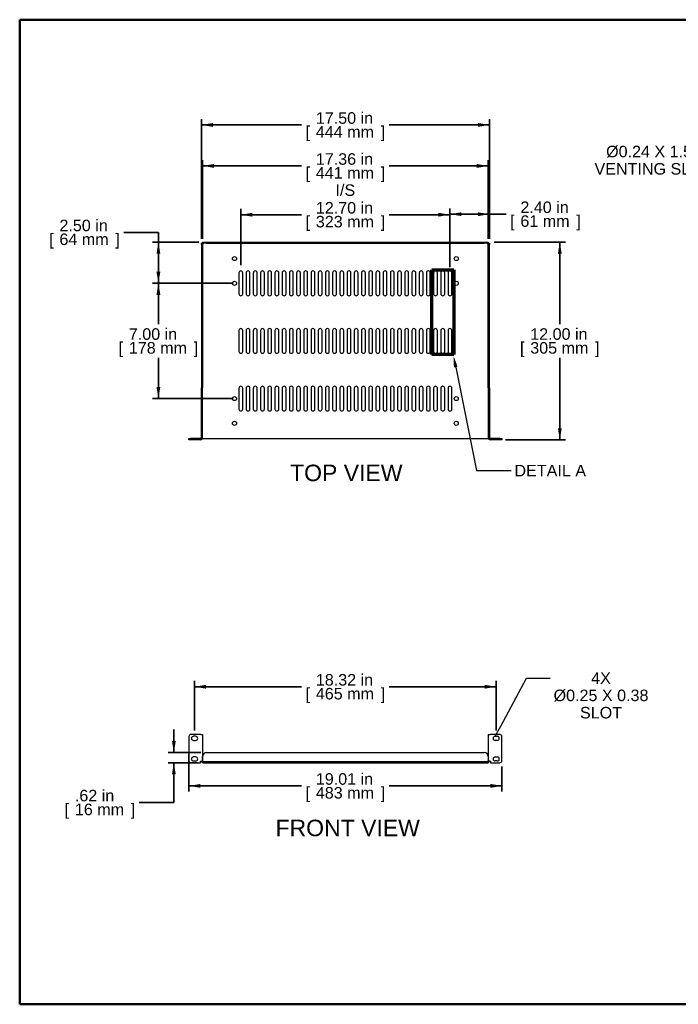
# Model space of a CAD drawing. Header units: inches. Extents: x 0 to 80, y 0 to 59.8.
# Tile 1 of 14: x 0 to 40, y 0 to 59.8. Entities that reach past the tile are written whole.
import ezdxf
from ezdxf import colors
from ezdxf.entities.mleader import LeaderData, LeaderLine
from ezdxf.enums import TextEntityAlignment as Align
from ezdxf.lldxf.tags import DXFTag
from ezdxf.math import Vec2, Vec3

# ---------------------------------------------------------------- set-up
doc = ezdxf.new("R2010")
doc.units = ezdxf.units.IN
doc.header["$MEASUREMENT"] = 0
doc.layers.add('COM56026-4', color=7, linetype='Continuous')
doc.layers.add('Default', color=7, linetype='Continuous')
doc.styles.add('SEACAD_Arial', font='arial.ttf')
tags = doc.linetypes.add('CENTER2', pattern=[1.125, 0.75, -0.125, 0.125, -0.125]).pattern_tags.tags
tags[10:11] = [DXFTag(74, 4), DXFTag(75, 0), DXFTag(340, '0'), DXFTag(46, 0.0), DXFTag(50, 0.0), DXFTag(44, 0.0), DXFTag(45, 0.0)]
tags[8:9] = [DXFTag(74, 4), DXFTag(75, 0), DXFTag(340, '0'), DXFTag(46, 0.0), DXFTag(50, 0.0), DXFTag(44, 0.0), DXFTag(45, 0.0)]
tags[6:7] = [DXFTag(74, 4), DXFTag(75, 0), DXFTag(340, '0'), DXFTag(46, 0.0), DXFTag(50, 0.0), DXFTag(44, 0.0), DXFTag(45, 0.0)]
tags[4:5] = [DXFTag(74, 4), DXFTag(75, 0), DXFTag(340, '0'), DXFTag(46, 0.0), DXFTag(50, 0.0), DXFTag(44, 0.0), DXFTag(45, 0.0)]
doc.dimstyles.new('WEB', dxfattribs={"dimtxt": 0.7, "dimasz": 0.7, "dimexe": 0.35, "dimexo": 0.35, "dimgap": 0.175, "dimtad": 0, "dimtih": 1, "dimtoh": 1, "dimzin": 4, "dimdsep": 46, "dimtxsty": 'SEACAD_Arial', "dimblk1": '_SE_FILLED', "dimblk2": '_SE_FILLED', "dimsah": 1, "dimcen": 0.35, "dimadec": 0, "dimazin": 0, "dimtfac": 0.8, "dimtdec": 0, "dimtofl": 0, "dimtmove": 0, "dimatfit": 3, "dimfxl": 1, "dimtolj": 1, "dimtzin": 4, "dimarcsym": 0})

# ---------------------------------------------------------------- blocks, each defined once
blk = doc.blocks.new('_SE_FILLED')
at = {"color": 0}
blk.add_line((0, 0), (-1, 0), dxfattribs=at)
blk.add_solid([(0, 0), (-1, -0.1665), (-1, 0.1665), (0, 0)], dxfattribs=at)
blk = doc.blocks.new('SE2')
at = {"layer": 'COM56026-4', "color": 7, "linetype": 'Continuous', "lineweight": 25}
for p, q in [((10.28, 16.257), (10.28, 14.789)), ((10.997, 16.382), (10.405, 16.382)), ((10.685, 16.273), (10.56, 16.273)), ((10.997, 16.382), (11.105, 16.382)), ((11.105, 16.382), (11.105, 14.772)), ((28.461, 16.382), (28.569, 16.382)), ((28.461, 16.382), (28.461, 14.772)), ((29.161, 16.382), (28.569, 16.382)), ((28.88, 16.273), (29.005, 16.273)), ((29.286, 14.789), (29.286, 16.257)), ((10.56, 16.023), (10.685, 16.023)), ((29.005, 16.023), (28.88, 16.023)), ((10.685, 15.023), (10.56, 15.023)), ((11.105, 14.781), (11.105, 15.039)), ((11.355, 15.289), (28.211, 15.289)), ((28.461, 15.039), (28.461, 14.781)), ((28.88, 15.023), (29.005, 15.023)), ((10.405, 14.664), (10.98, 14.664)), ((10.56, 14.773), (10.685, 14.773)), ((10.98, 14.664), (10.98, 14.772)), ((10.98, 14.772), (10.997, 14.772)), ((10.997, 14.772), (11.105, 14.772)), ((11.033, 14.772), (11.105, 14.772)), ((11.033, 14.772), (11.033, 14.772)), ((11.105, 14.772), (11.105, 14.772)), ((11.141, 14.736), (28.425, 14.736)), ((11.141, 14.664), (28.425, 14.664)), ((28.533, 14.772), (28.461, 14.772)), ((28.569, 14.772), (28.461, 14.772)), ((28.461, 14.772), (28.461, 14.772)), ((28.533, 14.772), (28.533, 14.772)), ((28.569, 14.772), (28.603, 14.772)), ((28.603, 14.772), (28.603, 14.664)), ((28.603, 14.664), (29.161, 14.664)), ((29.005, 14.773), (28.88, 14.773))]:
    blk.add_line(p, q, dxfattribs=at)
for centre, radius, start, end in [((10.405, 16.257), 0.125, 90, 180), ((10.56, 16.148), 0.125, 90, 270), ((10.685, 16.148), 0.125, 270, 90), ((28.88, 16.148), 0.125, 90, 270), ((29.005, 16.148), 0.125, 270, 90), ((29.161, 16.257), 0.125, 0, 90), ((10.56, 14.898), 0.125, 90, 270), ((10.685, 14.898), 0.125, 270, 90), ((11.355, 15.039), 0.25, 90, 180), ((28.211, 15.039), 0.25, 0, 90), ((28.88, 14.898), 0.125, 90, 270), ((29.005, 14.898), 0.125, 270, 90), ((10.405, 14.789), 0.125, 180, 270), ((11.141, 14.772), 0.108, 180, 270), ((11.095, 14.727), 0.055, 55.83882, 79.95932), ((11.141, 14.772), 0.036, 180, 270), ((11.141, 14.772), 0.0358, 261.84519, 270), ((28.425, 14.772), 0.036, 270, 0), ((28.425, 14.772), 0.108, 270, 0), ((28.425, 14.772), 0.0358, 270, 278.15481), ((28.47, 14.727), 0.055, 100.04068, 124.16118), ((29.161, 14.789), 0.125, 270, 0)]:
    blk.add_arc(centre, radius, start, end, dxfattribs=at)
for points, knots in [([(11.126, 14.772), (11.132, 14.77), (11.136, 14.767), (11.145, 14.76), (11.148, 14.755), (11.151, 14.746), (11.15, 14.742), (11.145, 14.738), (11.141, 14.737), (11.136, 14.736)], [0, 0, 0, 0, 0.25, 0.25, 0.5, 0.5, 0.75, 0.75, 1, 1, 1, 1]), ([(28.43, 14.736), (28.425, 14.737), (28.421, 14.738), (28.417, 14.741), (28.416, 14.743), (28.415, 14.746), (28.415, 14.748), (28.417, 14.753), (28.418, 14.755), (28.421, 14.759), (28.423, 14.761), (28.429, 14.767), (28.434, 14.77), (28.44, 14.772)], [0, 0, 0, 0, 0.25, 0.25, 0.375, 0.375, 0.5, 0.5, 0.625, 0.625, 0.75, 0.75, 1, 1, 1, 1])]:
    blk.add_open_spline(points, degree=3, knots=knots, dxfattribs=at)
for points in [[(11.126, 14.772), (11.134, 14.762), (11.14, 14.75), (11.143, 14.738)], [(28.422, 14.738), (28.426, 14.75), (28.431, 14.762), (28.44, 14.772)]]:
    blk.add_open_spline(points, degree=3, dxfattribs=at)
blk = doc.blocks.new('SE3')
at = {"layer": 'COM56026-4', "color": 7, "linetype": 'Continuous', "lineweight": 25}
for p, q in [((11.033, 46.205), (11.105, 46.205)), ((11.033, 46.134), (11.033, 46.205)), ((11.105, 46.134), (11.033, 46.134)), ((11.033, 46.134), (11.033, 37.424)), ((11.105, 46.277), (11.355, 46.277)), ((11.105, 46.205), (11.105, 46.277)), ((11.105, 46.205), (11.105, 46.134)), ((11.355, 46.205), (11.105, 46.205)), ((11.105, 46.134), (11.105, 37.424)), ((11.136, 46.174), (11.141, 46.169)), ((11.136, 46.174), (11.141, 46.169)), ((11.355, 46.277), (28.211, 46.277)), ((11.355, 46.205), (28.211, 46.205)), ((28.211, 46.277), (28.461, 46.277)), ((28.461, 46.205), (28.211, 46.205)), ((28.43, 46.174), (28.425, 46.169)), ((28.43, 46.174), (28.425, 46.169)), ((28.461, 46.277), (28.461, 46.205)), ((28.461, 46.205), (28.533, 46.205)), ((28.461, 46.134), (28.461, 46.205)), ((28.533, 46.134), (28.461, 46.134)), ((28.461, 37.424), (28.461, 46.134)), ((28.533, 46.205), (28.533, 46.134)), ((28.533, 37.424), (28.533, 46.134)), ((13.314, 44.409), (13.314, 43.144)), ((13.549, 43.144), (13.549, 44.409)), ((13.752, 44.409), (13.752, 43.144)), ((13.987, 43.144), (13.987, 44.409)), ((14.19, 44.409), (14.19, 43.144)), ((14.425, 43.144), (14.425, 44.409)), ((14.628, 44.409), (14.628, 43.144)), ((14.863, 43.144), (14.863, 44.409)), ((15.066, 44.409), (15.066, 43.144)), ((15.301, 43.144), (15.301, 44.409)), ((15.504, 44.409), (15.504, 43.144)), ((15.739, 43.144), (15.739, 44.409)), ((15.942, 44.409), (15.942, 43.144)), ((16.177, 43.144), (16.177, 44.409)), ((16.38, 44.409), (16.38, 43.144)), ((16.615, 43.144), (16.615, 44.409)), ((16.818, 44.409), (16.818, 43.144)), ((17.053, 43.144), (17.053, 44.409)), ((17.256, 44.409), (17.256, 43.144)), ((17.491, 43.144), (17.491, 44.409)), ((17.694, 44.409), (17.694, 43.144)), ((17.929, 43.144), (17.929, 44.409)), ((18.132, 44.409), (18.132, 43.144)), ((18.367, 43.144), (18.367, 44.409)), ((18.57, 44.409), (18.57, 43.144)), ((18.805, 43.144), (18.805, 44.409)), ((19.008, 44.409), (19.008, 43.144)), ((19.243, 43.144), (19.243, 44.409)), ((19.446, 44.409), (19.446, 43.144)), ((19.681, 43.144), (19.681, 44.409)), ((19.884, 44.409), (19.884, 43.144)), ((20.119, 43.144), (20.119, 44.409)), ((20.322, 44.409), (20.322, 43.144)), ((20.557, 43.144), (20.557, 44.409)), ((20.76, 44.409), (20.76, 43.144)), ((20.995, 43.144), (20.995, 44.409)), ((21.198, 44.409), (21.198, 43.144)), ((21.433, 43.144), (21.433, 44.409)), ((21.636, 44.409), (21.636, 43.144)), ((21.871, 43.144), (21.871, 44.409)), ((22.074, 44.409), (22.074, 43.144)), ((22.309, 43.144), (22.309, 44.409)), ((22.512, 44.409), (22.512, 43.144)), ((22.747, 43.144), (22.747, 44.409)), ((22.95, 44.409), (22.95, 43.144)), ((23.185, 43.144), (23.185, 44.409)), ((23.388, 44.409), (23.388, 43.144)), ((23.623, 43.144), (23.623, 44.409)), ((23.826, 44.409), (23.826, 43.144)), ((24.061, 43.144), (24.061, 44.409)), ((24.264, 44.409), (24.264, 43.144)), ((24.499, 43.144), (24.499, 44.409)), ((24.702, 44.409), (24.702, 43.144)), ((24.937, 43.144), (24.937, 44.409)), ((25.14, 44.409), (25.14, 43.144)), ((25.375, 43.144), (25.375, 44.409)), ((25.578, 44.409), (25.578, 43.144)), ((25.813, 43.144), (25.813, 44.409)), ((26.016, 44.409), (26.016, 43.144)), ((26.251, 43.144), (26.251, 44.409)), ((13.314, 40.909), (13.314, 39.644)), ((13.549, 39.644), (13.549, 40.909)), ((13.752, 40.909), (13.752, 39.644)), ((13.987, 39.644), (13.987, 40.909)), ((14.19, 40.909), (14.19, 39.644)), ((14.425, 39.644), (14.425, 40.909)), ((14.628, 40.909), (14.628, 39.644)), ((14.863, 39.644), (14.863, 40.909)), ((15.066, 40.909), (15.066, 39.644)), ((15.301, 39.644), (15.301, 40.909)), ((15.504, 40.909), (15.504, 39.644)), ((15.739, 39.644), (15.739, 40.909)), ((15.942, 40.909), (15.942, 39.644)), ((16.177, 39.644), (16.177, 40.909)), ((16.38, 40.909), (16.38, 39.644)), ((16.615, 39.644), (16.615, 40.909)), ((16.818, 40.909), (16.818, 39.644)), ((17.053, 39.644), (17.053, 40.909)), ((17.256, 40.909), (17.256, 39.644)), ((17.491, 39.644), (17.491, 40.909)), ((17.694, 40.909), (17.694, 39.644)), ((17.929, 39.644), (17.929, 40.909)), ((18.132, 40.909), (18.132, 39.644)), ((18.367, 39.644), (18.367, 40.909)), ((18.57, 40.909), (18.57, 39.644)), ((18.805, 39.644), (18.805, 40.909)), ((19.008, 40.909), (19.008, 39.644)), ((19.243, 39.644), (19.243, 40.909)), ((19.446, 40.909), (19.446, 39.644)), ((19.681, 39.644), (19.681, 40.909)), ((19.884, 40.909), (19.884, 39.644)), ((20.119, 39.644), (20.119, 40.909)), ((20.322, 40.909), (20.322, 39.644)), ((20.557, 39.644), (20.557, 40.909)), ((20.76, 40.909), (20.76, 39.644)), ((20.995, 39.644), (20.995, 40.909)), ((21.198, 40.909), (21.198, 39.644)), ((21.433, 39.644), (21.433, 40.909)), ((21.636, 40.909), (21.636, 39.644)), ((21.871, 39.644), (21.871, 40.909)), ((22.074, 40.909), (22.074, 39.644)), ((22.309, 39.644), (22.309, 40.909)), ((22.512, 40.909), (22.512, 39.644)), ((22.747, 39.644), (22.747, 40.909)), ((22.95, 40.909), (22.95, 39.644)), ((23.185, 39.644), (23.185, 40.909)), ((23.388, 40.909), (23.388, 39.644)), ((23.623, 39.644), (23.623, 40.909)), ((23.826, 40.909), (23.826, 39.644)), ((24.061, 39.644), (24.061, 40.909)), ((24.264, 40.909), (24.264, 39.644)), ((24.499, 39.644), (24.499, 40.909)), ((24.702, 40.909), (24.702, 39.644)), ((24.937, 39.644), (24.937, 40.909)), ((25.14, 40.909), (25.14, 39.644)), ((25.375, 39.644), (25.375, 40.909)), ((25.578, 40.909), (25.578, 39.644)), ((25.813, 39.644), (25.813, 40.909)), ((26.016, 40.909), (26.016, 39.644)), ((26.251, 39.644), (26.251, 40.909)), ((11.105, 37.424), (11.033, 37.424)), ((11.033, 34.385), (11.033, 37.424)), ((11.105, 34.385), (11.105, 37.424)), ((13.314, 37.409), (13.314, 36.144)), ((13.549, 36.144), (13.549, 37.409)), ((13.752, 37.409), (13.752, 36.144)), ((13.987, 36.144), (13.987, 37.409)), ((14.19, 37.409), (14.19, 36.144)), ((14.425, 36.144), (14.425, 37.409)), ((14.628, 37.409), (14.628, 36.144)), ((14.863, 36.144), (14.863, 37.409)), ((15.066, 37.409), (15.066, 36.144)), ((15.301, 36.144), (15.301, 37.409)), ((15.504, 37.409), (15.504, 36.144)), ((15.739, 36.144), (15.739, 37.409)), ((15.942, 37.409), (15.942, 36.144)), ((16.177, 36.144), (16.177, 37.409)), ((16.38, 37.409), (16.38, 36.144)), ((16.615, 36.144), (16.615, 37.409)), ((16.818, 37.409), (16.818, 36.144)), ((17.053, 36.144), (17.053, 37.409)), ((17.256, 37.409), (17.256, 36.144)), ((17.491, 36.144), (17.491, 37.409)), ((17.694, 37.409), (17.694, 36.144)), ((17.929, 36.144), (17.929, 37.409)), ((18.132, 37.409), (18.132, 36.144)), ((18.367, 36.144), (18.367, 37.409)), ((18.57, 37.409), (18.57, 36.144)), ((18.805, 36.144), (18.805, 37.409)), ((19.008, 37.409), (19.008, 36.144)), ((19.243, 36.144), (19.243, 37.409)), ((19.446, 37.409), (19.446, 36.144)), ((19.681, 36.144), (19.681, 37.409)), ((19.884, 37.409), (19.884, 36.144)), ((20.119, 36.144), (20.119, 37.409)), ((20.322, 37.409), (20.322, 36.144)), ((20.557, 36.144), (20.557, 37.409)), ((20.76, 37.409), (20.76, 36.144)), ((20.995, 36.144), (20.995, 37.409)), ((21.198, 37.409), (21.198, 36.144)), ((21.433, 36.144), (21.433, 37.409)), ((21.636, 37.409), (21.636, 36.144)), ((21.871, 36.144), (21.871, 37.409)), ((22.074, 37.409), (22.074, 36.144)), ((22.309, 36.144), (22.309, 37.409)), ((22.512, 37.409), (22.512, 36.144)), ((22.747, 36.144), (22.747, 37.409)), ((22.95, 37.409), (22.95, 36.144)), ((23.185, 36.144), (23.185, 37.409)), ((23.388, 37.409), (23.388, 36.144)), ((23.623, 36.144), (23.623, 37.409)), ((23.826, 37.409), (23.826, 36.144)), ((24.061, 36.144), (24.061, 37.409)), ((24.264, 37.409), (24.264, 36.144)), ((24.499, 36.144), (24.499, 37.409)), ((24.702, 37.409), (24.702, 36.144)), ((24.937, 36.144), (24.937, 37.409)), ((25.14, 37.409), (25.14, 36.144)), ((25.375, 36.144), (25.375, 37.409)), ((25.578, 37.409), (25.578, 36.144)), ((25.813, 36.144), (25.813, 37.409)), ((26.016, 37.409), (26.016, 36.144)), ((26.251, 36.144), (26.251, 37.409)), ((28.461, 37.424), (28.461, 34.385)), ((28.461, 37.424), (28.533, 37.424)), ((28.533, 37.424), (28.533, 34.385)), ((10.28, 34.277), (10.28, 34.349)), ((10.28, 34.349), (10.405, 34.349)), ((10.405, 34.277), (10.28, 34.277)), ((10.997, 34.349), (10.405, 34.349)), ((10.997, 34.277), (10.405, 34.277)), ((11.099, 34.349), (11.105, 34.349)), ((11.105, 34.349), (11.141, 34.349)), ((11.141, 34.349), (28.425, 34.349)), ((28.425, 34.349), (28.461, 34.349)), ((28.467, 34.349), (28.461, 34.349)), ((29.161, 34.349), (28.569, 34.349)), ((29.161, 34.277), (28.569, 34.277)), ((29.161, 34.349), (29.286, 34.349)), ((29.286, 34.277), (29.161, 34.277)), ((29.286, 34.349), (29.286, 34.277))]:
    blk.add_line(p, q, dxfattribs=at)
for centre in [(13.049, 45.277), (26.517, 45.277), (13.049, 43.777), (26.517, 43.777), (13.049, 36.777), (26.517, 36.777), (13.049, 35.277), (26.517, 35.277)]:
    blk.add_circle(centre, 0.125, dxfattribs=at)
for centre, radius, start, end in [((13.432, 44.409), 0.117, 0, 180), ((13.87, 44.409), 0.117, 0, 180), ((14.308, 44.409), 0.117, 0, 180), ((14.746, 44.409), 0.117, 0, 180), ((15.184, 44.409), 0.117, 0, 180), ((15.622, 44.409), 0.117, 0, 180), ((16.06, 44.409), 0.117, 0, 180), ((16.498, 44.409), 0.117, 0, 180), ((16.936, 44.409), 0.117, 0, 180), ((17.374, 44.409), 0.117, 0, 180), ((17.812, 44.409), 0.117, 0, 180), ((18.25, 44.409), 0.117, 0, 180), ((18.688, 44.409), 0.117, 0, 180), ((19.126, 44.409), 0.117, 0, 180), ((19.564, 44.409), 0.117, 0, 180), ((20.002, 44.409), 0.117, 0, 180), ((20.44, 44.409), 0.117, 0, 180), ((20.878, 44.409), 0.117, 0, 180), ((21.316, 44.409), 0.117, 0, 180), ((21.754, 44.409), 0.117, 0, 180), ((22.192, 44.409), 0.117, 0, 180), ((22.63, 44.409), 0.117, 0, 180), ((23.068, 44.409), 0.117, 0, 180), ((23.506, 44.409), 0.117, 0, 180), ((23.944, 44.409), 0.117, 0, 180), ((24.382, 44.409), 0.117, 0, 180), ((24.82, 44.409), 0.117, 0, 180), ((25.258, 44.409), 0.117, 0, 180), ((25.696, 44.409), 0.117, 0, 180), ((26.134, 44.409), 0.117, 0, 180), ((13.432, 43.144), 0.118, 180, 0), ((13.87, 43.144), 0.118, 180, 0), ((14.308, 43.144), 0.118, 180, 0), ((14.746, 43.144), 0.118, 180, 0), ((15.184, 43.144), 0.118, 180, 0), ((15.622, 43.144), 0.118, 180, 0), ((16.06, 43.144), 0.118, 180, 0), ((16.498, 43.144), 0.118, 180, 0), ((16.936, 43.144), 0.118, 180, 0), ((17.374, 43.144), 0.118, 180, 0), ((17.812, 43.144), 0.118, 180, 0), ((18.25, 43.144), 0.118, 180, 0), ((18.688, 43.144), 0.118, 180, 0), ((19.126, 43.144), 0.118, 180, 0), ((19.564, 43.144), 0.118, 180, 0), ((20.002, 43.144), 0.118, 180, 0), ((20.44, 43.144), 0.118, 180, 0), ((20.878, 43.144), 0.118, 180, 0), ((21.316, 43.144), 0.118, 180, 0), ((21.754, 43.144), 0.118, 180, 0), ((22.192, 43.144), 0.118, 180, 0), ((22.63, 43.144), 0.118, 180, 0), ((23.068, 43.144), 0.118, 180, 0), ((23.506, 43.144), 0.118, 180, 0), ((23.944, 43.144), 0.118, 180, 0), ((24.382, 43.144), 0.118, 180, 0), ((24.82, 43.144), 0.118, 180, 0), ((25.258, 43.144), 0.118, 180, 0), ((25.696, 43.144), 0.118, 180, 0), ((26.134, 43.144), 0.118, 180, 0), ((13.432, 40.909), 0.117, 0, 180), ((13.87, 40.909), 0.117, 0, 180), ((14.308, 40.909), 0.117, 0, 180), ((14.746, 40.909), 0.117, 0, 180), ((15.184, 40.909), 0.117, 0, 180), ((15.622, 40.909), 0.117, 0, 180), ((16.06, 40.909), 0.117, 0, 180), ((16.498, 40.909), 0.117, 0, 180), ((16.936, 40.909), 0.117, 0, 180), ((17.374, 40.909), 0.117, 0, 180), ((17.812, 40.909), 0.117, 0, 180), ((18.25, 40.909), 0.117, 0, 180), ((18.688, 40.909), 0.117, 0, 180), ((19.126, 40.909), 0.117, 0, 180), ((19.564, 40.909), 0.117, 0, 180), ((20.002, 40.909), 0.117, 0, 180), ((20.44, 40.909), 0.117, 0, 180), ((20.878, 40.909), 0.117, 0, 180), ((21.316, 40.909), 0.117, 0, 180), ((21.754, 40.909), 0.117, 0, 180), ((22.192, 40.909), 0.117, 0, 180), ((22.63, 40.909), 0.117, 0, 180), ((23.068, 40.909), 0.117, 0, 180), ((23.506, 40.909), 0.117, 0, 180), ((23.944, 40.909), 0.117, 0, 180), ((24.382, 40.909), 0.117, 0, 180), ((24.82, 40.909), 0.117, 0, 180), ((25.258, 40.909), 0.117, 0, 180), ((25.696, 40.909), 0.117, 0, 180), ((26.134, 40.909), 0.117, 0, 180), ((13.432, 39.644), 0.118, 180, 0), ((13.87, 39.644), 0.118, 180, 0), ((14.308, 39.644), 0.118, 180, 0), ((14.746, 39.644), 0.118, 180, 0), ((15.184, 39.644), 0.118, 180, 0), ((15.622, 39.644), 0.118, 180, 0), ((16.06, 39.644), 0.118, 180, 0), ((16.498, 39.644), 0.118, 180, 0), ((16.936, 39.644), 0.118, 180, 0), ((17.374, 39.644), 0.118, 180, 0), ((17.812, 39.644), 0.118, 180, 0), ((18.25, 39.644), 0.118, 180, 0), ((18.688, 39.644), 0.118, 180, 0), ((19.126, 39.644), 0.118, 180, 0), ((19.564, 39.644), 0.118, 180, 0), ((20.002, 39.644), 0.118, 180, 0), ((20.44, 39.644), 0.118, 180, 0), ((20.878, 39.644), 0.118, 180, 0), ((21.316, 39.644), 0.118, 180, 0), ((21.754, 39.644), 0.118, 180, 0), ((22.192, 39.644), 0.118, 180, 0), ((22.63, 39.644), 0.118, 180, 0), ((23.068, 39.644), 0.118, 180, 0), ((23.506, 39.644), 0.118, 180, 0), ((23.944, 39.644), 0.118, 180, 0), ((24.382, 39.644), 0.118, 180, 0), ((24.82, 39.644), 0.118, 180, 0), ((25.258, 39.644), 0.118, 180, 0), ((25.696, 39.644), 0.118, 180, 0), ((26.134, 39.644), 0.118, 180, 0), ((13.432, 37.409), 0.117, 0, 180), ((13.87, 37.409), 0.117, 0, 180), ((14.308, 37.409), 0.117, 0, 180), ((14.746, 37.409), 0.117, 0, 180), ((15.184, 37.409), 0.117, 0, 180), ((15.622, 37.409), 0.117, 0, 180), ((16.06, 37.409), 0.117, 0, 180), ((16.498, 37.409), 0.117, 0, 180), ((16.936, 37.409), 0.117, 0, 180), ((17.374, 37.409), 0.117, 0, 180), ((17.812, 37.409), 0.117, 0, 180), ((18.25, 37.409), 0.117, 0, 180), ((18.688, 37.409), 0.117, 0, 180), ((19.126, 37.409), 0.117, 0, 180), ((19.564, 37.409), 0.117, 0, 180), ((20.002, 37.409), 0.117, 0, 180), ((20.44, 37.409), 0.117, 0, 180), ((20.878, 37.409), 0.117, 0, 180), ((21.316, 37.409), 0.117, 0, 180), ((21.754, 37.409), 0.117, 0, 180), ((22.192, 37.409), 0.117, 0, 180), ((22.63, 37.409), 0.117, 0, 180), ((23.068, 37.409), 0.117, 0, 180), ((23.506, 37.409), 0.117, 0, 180), ((23.944, 37.409), 0.117, 0, 180), ((24.382, 37.409), 0.117, 0, 180), ((24.82, 37.409), 0.117, 0, 180), ((25.258, 37.409), 0.117, 0, 180), ((25.696, 37.409), 0.117, 0, 180), ((26.134, 37.409), 0.117, 0, 180), ((13.432, 36.144), 0.118, 180, 0), ((13.87, 36.144), 0.118, 180, 0), ((14.308, 36.144), 0.118, 180, 0), ((14.746, 36.144), 0.118, 180, 0), ((15.184, 36.144), 0.118, 180, 0), ((15.622, 36.144), 0.118, 180, 0), ((16.06, 36.144), 0.118, 180, 0), ((16.498, 36.144), 0.118, 180, 0), ((16.936, 36.144), 0.118, 180, 0), ((17.374, 36.144), 0.118, 180, 0), ((17.812, 36.144), 0.118, 180, 0), ((18.25, 36.144), 0.118, 180, 0), ((18.688, 36.144), 0.118, 180, 0), ((19.126, 36.144), 0.118, 180, 0), ((19.564, 36.144), 0.118, 180, 0), ((20.002, 36.144), 0.118, 180, 0), ((20.44, 36.144), 0.118, 180, 0), ((20.878, 36.144), 0.118, 180, 0), ((21.316, 36.144), 0.118, 180, 0), ((21.754, 36.144), 0.118, 180, 0), ((22.192, 36.144), 0.118, 180, 0), ((22.63, 36.144), 0.118, 180, 0), ((23.068, 36.144), 0.118, 180, 0), ((23.506, 36.144), 0.118, 180, 0), ((23.944, 36.144), 0.118, 180, 0), ((24.382, 36.144), 0.118, 180, 0), ((24.82, 36.144), 0.118, 180, 0), ((25.258, 36.144), 0.118, 180, 0), ((25.696, 36.144), 0.118, 180, 0), ((26.134, 36.144), 0.118, 180, 0), ((10.997, 34.385), 0.036, 270, 0), ((10.997, 34.385), 0.108, 270, 0), ((28.569, 34.385), 0.108, 180, 270), ((28.569, 34.385), 0.036, 180, 270)]:
    blk.add_arc(centre, radius, start, end, dxfattribs=at)
for points, knots in [([(11.136, 46.174), (11.133, 46.169), (11.129, 46.165), (11.122, 46.161), (11.12, 46.16), (11.116, 46.159), (11.114, 46.159), (11.11, 46.16), (11.109, 46.162), (11.107, 46.165), (11.106, 46.167), (11.105, 46.173), (11.105, 46.178), (11.105, 46.183)], [0, 0, 0, 0, 0.25, 0.25, 0.375, 0.375, 0.5, 0.5, 0.625, 0.625, 0.75, 0.75, 1, 1, 1, 1]), ([(11.132, 46.177), (11.126, 46.174), (11.12, 46.171), (11.111, 46.168), (11.109, 46.167), (11.107, 46.166)], [0, 0, 0, 0, 0.125, 0.125, 0.1674801, 0.1674801, 0.1674801, 0.1674801]), ([(11.126, 46.205), (11.132, 46.205), (11.136, 46.204), (11.145, 46.203), (11.148, 46.201), (11.15, 46.196), (11.151, 46.194), (11.15, 46.19), (11.149, 46.187), (11.145, 46.181), (11.141, 46.177), (11.136, 46.174)], [0, 0, 0, 0, 0.25, 0.25, 0.5, 0.5, 0.625, 0.625, 0.75, 0.75, 1, 1, 1, 1]), ([(11.143, 46.203), (11.143, 46.2), (11.142, 46.198), (11.139, 46.19), (11.136, 46.183), (11.132, 46.177)], [0.8317434, 0.8317434, 0.8317434, 0.8317434, 0.875, 0.875, 1, 1, 1, 1]), ([(28.43, 46.174), (28.425, 46.177), (28.421, 46.181), (28.417, 46.187), (28.416, 46.19), (28.415, 46.194), (28.415, 46.196), (28.417, 46.199), (28.418, 46.2), (28.421, 46.202), (28.423, 46.203), (28.429, 46.204), (28.434, 46.205), (28.44, 46.205)], [0, 0, 0, 0, 0.25, 0.25, 0.375, 0.375, 0.5, 0.5, 0.625, 0.625, 0.75, 0.75, 1, 1, 1, 1]), ([(28.434, 46.177), (28.43, 46.183), (28.427, 46.19), (28.424, 46.198), (28.423, 46.201), (28.422, 46.203)], [0, 0, 0, 0, 0.125, 0.125, 0.1674801, 0.1674801, 0.1674801, 0.1674801]), ([(28.461, 46.183), (28.461, 46.178), (28.461, 46.173), (28.459, 46.165), (28.457, 46.161), (28.452, 46.159), (28.45, 46.159), (28.446, 46.16), (28.444, 46.161), (28.437, 46.165), (28.433, 46.169), (28.43, 46.174)], [0, 0, 0, 0, 0.25, 0.25, 0.5, 0.5, 0.625, 0.625, 0.75, 0.75, 1, 1, 1, 1]), ([(28.459, 46.166), (28.457, 46.167), (28.455, 46.168), (28.446, 46.171), (28.44, 46.174), (28.434, 46.177)], [0.8317434, 0.8317434, 0.8317434, 0.8317434, 0.875, 0.875, 1, 1, 1, 1])]:
    blk.add_open_spline(points, degree=3, knots=knots, dxfattribs=at)
blk = doc.blocks.new('DMBLK15')
at = {"layer": 'Default', "linetype": 'Continuous', "lineweight": 35, "transparency": 16777216}
for points in [[(11.733, 53.51), (11.033, 53.393), (11.733, 53.276)], [(27.833, 53.51), (27.833, 53.276), (28.533, 53.393)]]:
    blk.add_hatch(color=7, dxfattribs=at).paths.add_polyline_path(points)
at = {"layer": 'Default', "color": 7, "linetype": 'Continuous', "lineweight": 35, "transparency": 16777216}
for p, q in [((11.033, 46.484), (11.033, 53.743)), ((17.118, 53.393), (11.033, 53.393)), ((28.533, 53.393), (22.447, 53.393)), ((28.533, 46.484), (28.533, 53.743))]:
    blk.add_line(p, q, dxfattribs=at)
at = {"layer": 'Default', "color": 7, "linetype": 'Continuous', "lineweight": 35, "transparency": 16777216, "style": 'SEACAD_Arial'}
for s, p in [('17.50 in', (17.987, 54.163)), ('[', (17.363, 53.323)), ('444 mm', (17.987, 53.323)), (']', (21.929, 53.323))]:
    blk.add_text(s, height=0.7, dxfattribs=at).set_placement(p, align=Align.TOP_LEFT)
blk = doc.blocks.new('DMBLK16')
at = {"layer": 'Default', "linetype": 'Continuous', "lineweight": 35, "transparency": 16777216}
for points in [[(11.805, 51.02), (11.105, 50.904), (11.805, 50.787)], [(27.761, 51.02), (27.761, 50.787), (28.461, 50.904)]]:
    blk.add_hatch(color=7, dxfattribs=at).paths.add_polyline_path(points)
at = {"layer": 'Default', "color": 7, "linetype": 'Continuous', "lineweight": 35, "transparency": 16777216}
for p, q in [((11.105, 46.484), (11.105, 51.254)), ((17.118, 50.904), (11.105, 50.904)), ((28.461, 50.904), (22.447, 50.904)), ((28.461, 46.484), (28.461, 51.254))]:
    blk.add_line(p, q, dxfattribs=at)
at = {"layer": 'Default', "color": 7, "linetype": 'Continuous', "lineweight": 35, "transparency": 16777216, "style": 'SEACAD_Arial'}
for s, p in [('17.36 in', (17.987, 51.674)), ('[', (17.363, 50.834)), ('441 mm', (17.987, 50.834)), (']', (21.929, 50.834)), ('I/S', (19.182, 49.784))]:
    blk.add_text(s, height=0.7, dxfattribs=at).set_placement(p, align=Align.TOP_LEFT)
blk = doc.blocks.new('DMBLK18')
at = {"layer": 'Default', "linetype": 'Continuous', "lineweight": 35, "transparency": 16777216}
for points in [[(10.98, 13.145), (10.98, 13.379), (10.28, 13.262)], [(28.586, 13.145), (29.286, 13.262), (28.586, 13.379)]]:
    blk.add_hatch(color=7, dxfattribs=at).paths.add_polyline_path(points)
at = {"layer": 'Default', "color": 7, "linetype": 'Continuous', "lineweight": 35, "transparency": 16777216}
for p, q in [((10.28, 15.173), (10.28, 12.912)), ((29.286, 14.439), (29.286, 12.912)), ((17.118, 13.262), (10.28, 13.262)), ((29.286, 13.262), (22.447, 13.262))]:
    blk.add_line(p, q, dxfattribs=at)
at = {"layer": 'Default', "color": 7, "linetype": 'Continuous', "lineweight": 35, "transparency": 16777216, "style": 'SEACAD_Arial'}
for s, p in [('19.01 in', (17.987, 14.032)), ('[', (17.363, 13.192)), ('483 mm', (17.987, 13.192)), (']', (21.929, 13.192))]:
    blk.add_text(s, height=0.7, dxfattribs=at).set_placement(p, align=Align.TOP_LEFT)
blk = doc.blocks.new('DMBLK19')
at = {"layer": 'Default', "linetype": 'Continuous', "lineweight": 35, "transparency": 16777216}
for points in [[(11.323, 19.398), (10.623, 19.282), (11.323, 19.165)], [(28.243, 19.398), (28.243, 19.165), (28.943, 19.282)]]:
    blk.add_hatch(color=7, dxfattribs=at).paths.add_polyline_path(points)
at = {"layer": 'Default', "color": 7, "linetype": 'Continuous', "lineweight": 35, "transparency": 16777216}
for p, q in [((10.623, 16.623), (10.623, 19.632)), ((17.118, 19.282), (10.623, 19.282)), ((28.943, 19.282), (22.447, 19.282)), ((28.943, 16.623), (28.943, 19.632))]:
    blk.add_line(p, q, dxfattribs=at)
at = {"layer": 'Default', "color": 7, "linetype": 'Continuous', "lineweight": 35, "transparency": 16777216, "style": 'SEACAD_Arial'}
for s, p in [('18.32 in', (17.987, 20.052)), ('[', (17.363, 19.212)), ('465 mm', (17.987, 19.212)), (']', (21.929, 19.212))]:
    blk.add_text(s, height=0.7, dxfattribs=at).set_placement(p, align=Align.TOP_LEFT)
blk = doc.blocks.new('DMBLK20')
at = {"layer": 'Default', "linetype": 'Continuous', "lineweight": 35, "transparency": 16777216}
for points in [[(9.248, 15.989), (9.365, 15.289), (9.481, 15.989)], [(9.248, 13.964), (9.481, 13.964), (9.365, 14.664)]]:
    blk.add_hatch(color=7, dxfattribs=at).paths.add_polyline_path(points)
at = {"layer": 'Default', "color": 7, "linetype": 'Continuous', "lineweight": 35, "transparency": 16777216}
for p, q in [((9.365, 16.689), (9.365, 15.289)), ((11.005, 15.289), (9.015, 15.289)), ((10.791, 14.664), (9.015, 14.664)), ((9.365, 14.664), (9.365, 12.253)), ((9.365, 12.253), (7.265, 12.253))]:
    blk.add_line(p, q, dxfattribs=at)
at = {"layer": 'Default', "color": 7, "linetype": 'Continuous', "lineweight": 35, "transparency": 16777216, "style": 'SEACAD_Arial'}
for s, p in [('.62 in', (3.352, 13.023)), ('[', (2.728, 12.183)), ('16 mm', (3.352, 12.183)), (']', (6.746, 12.183))]:
    blk.add_text(s, height=0.7, dxfattribs=at).set_placement(p, align=Align.TOP_LEFT)
blk = doc.blocks.new('SE6')
at = {"layer": 'Default', "color": 7, "linetype": 'CENTER2', "lineweight": 70}
for p, q in [((25.028, 44.592), (26.363, 44.592)), ((25.028, 39.445), (25.028, 44.592)), ((26.363, 44.592), (26.363, 39.445)), ((26.363, 39.445), (25.028, 39.445))]:
    blk.add_line(p, q, dxfattribs=at)
blk = doc.blocks.new('DMBLK23')
at = {"layer": 'Default', "linetype": 'Continuous', "lineweight": 35, "transparency": 16777216}
for points in [[(32.923, 45.577), (32.806, 46.277), (32.689, 45.577)], [(32.923, 34.977), (32.689, 34.977), (32.806, 34.277)]]:
    blk.add_hatch(color=7, dxfattribs=at).paths.add_polyline_path(points)
at = {"layer": 'Default', "color": 7, "linetype": 'Continuous', "lineweight": 35, "transparency": 16777216}
for p, q in [((28.811, 46.277), (33.156, 46.277)), ((32.806, 46.277), (32.806, 41.292)), ((32.806, 39.262), (32.806, 34.277)), ((29.511, 34.277), (33.156, 34.277))]:
    blk.add_line(p, q, dxfattribs=at)
at = {"layer": 'Default', "color": 7, "linetype": 'Continuous', "lineweight": 35, "transparency": 16777216, "style": 'SEACAD_Arial'}
for s, p in [('12.00 in', (31.01, 41.047)), ('[', (30.387, 40.207)), ('305 mm', (31.01, 40.207)), (']', (34.952, 40.207))]:
    blk.add_text(s, height=0.7, dxfattribs=at).set_placement(p, align=Align.TOP_LEFT)
blk = doc.blocks.new('DMBLK24')
at = {"layer": 'Default', "linetype": 'Continuous', "lineweight": 35, "transparency": 16777216}
for points in [[(14.132, 48.058), (13.432, 47.941), (14.132, 47.824)], [(25.434, 48.058), (25.434, 47.824), (26.134, 47.941)]]:
    blk.add_hatch(color=7, dxfattribs=at).paths.add_polyline_path(points)
at = {"layer": 'Default', "color": 7, "linetype": 'Continuous', "lineweight": 35, "transparency": 16777216}
for p, q in [((13.432, 44.877), (13.432, 48.291)), ((13.432, 47.941), (17.118, 47.941)), ((22.447, 47.941), (26.134, 47.941)), ((26.134, 44.759), (26.134, 48.291))]:
    blk.add_line(p, q, dxfattribs=at)
at = {"layer": 'Default', "color": 7, "linetype": 'Continuous', "lineweight": 35, "transparency": 16777216, "style": 'SEACAD_Arial'}
for s, p in [('12.70 in', (17.987, 48.711)), ('[', (17.363, 47.871)), ('323 mm', (17.987, 47.871)), (']', (21.929, 47.871))]:
    blk.add_text(s, height=0.7, dxfattribs=at).set_placement(p, align=Align.TOP_LEFT)
blk = doc.blocks.new('DMBLK25')
at = {"layer": 'Default', "linetype": 'Continuous', "lineweight": 35, "transparency": 16777216}
for points in [[(26.834, 48.092), (26.134, 47.975), (26.834, 47.858)], [(27.833, 48.092), (27.833, 47.858), (28.533, 47.975)]]:
    blk.add_hatch(color=7, dxfattribs=at).paths.add_polyline_path(points)
at = {"layer": 'Default', "color": 7, "linetype": 'Continuous', "lineweight": 35, "transparency": 16777216}
for p, q in [((26.134, 44.877), (26.134, 48.325)), ((26.134, 47.975), (29.542, 47.975)), ((28.533, 46.484), (28.533, 48.325))]:
    blk.add_line(p, q, dxfattribs=at)
at = {"layer": 'Default', "color": 7, "linetype": 'Continuous', "lineweight": 35, "transparency": 16777216, "style": 'SEACAD_Arial'}
for s, p in [('2.40 in', (30.411, 48.745)), ('[', (29.787, 47.905)), ('61 mm', (30.411, 47.905)), (']', (33.804, 47.905))]:
    blk.add_text(s, height=0.7, dxfattribs=at).set_placement(p, align=Align.TOP_LEFT)
blk = doc.blocks.new('DMBLK26')
at = {"layer": 'Default', "linetype": 'Continuous', "lineweight": 35, "transparency": 16777216}
for points in [[(8.309, 45.577), (8.543, 45.577), (8.426, 46.277)], [(8.309, 44.477), (8.426, 43.777), (8.543, 44.477)]]:
    blk.add_hatch(color=7, dxfattribs=at).paths.add_polyline_path(points)
at = {"layer": 'Default', "color": 7, "linetype": 'Continuous', "lineweight": 35, "transparency": 16777216}
for p, q in [((8.426, 46.871), (6.326, 46.871)), ((8.426, 46.871), (8.426, 43.777)), ((10.88, 46.277), (8.076, 46.277)), ((12.964, 43.777), (8.076, 43.777))]:
    blk.add_line(p, q, dxfattribs=at)
at = {"layer": 'Default', "color": 7, "linetype": 'Continuous', "lineweight": 35, "transparency": 16777216, "style": 'SEACAD_Arial'}
for s, p in [('2.50 in', (2.414, 47.641)), ('[', (1.79, 46.801)), ('64 mm', (2.414, 46.801)), (']', (5.807, 46.801))]:
    blk.add_text(s, height=0.7, dxfattribs=at).set_placement(p, align=Align.TOP_LEFT)
blk = doc.blocks.new('DMBLK27')
at = {"layer": 'Default', "linetype": 'Continuous', "lineweight": 35, "transparency": 16777216}
for points in [[(8.309, 43.077), (8.543, 43.077), (8.426, 43.777)], [(8.309, 37.477), (8.426, 36.777), (8.543, 37.477)]]:
    blk.add_hatch(color=7, dxfattribs=at).paths.add_polyline_path(points)
at = {"layer": 'Default', "color": 7, "linetype": 'Continuous', "lineweight": 35, "transparency": 16777216}
for p, q in [((12.964, 43.777), (8.076, 43.777)), ((8.426, 43.777), (8.426, 41.292)), ((8.426, 39.262), (8.426, 36.777)), ((12.964, 36.777), (8.076, 36.777))]:
    blk.add_line(p, q, dxfattribs=at)
at = {"layer": 'Default', "color": 7, "linetype": 'Continuous', "lineweight": 35, "transparency": 16777216, "style": 'SEACAD_Arial'}
for s, p in [('7.00 in', (6.63, 41.047)), ('[', (6.006, 40.207)), ('178 mm', (6.63, 40.207)), (']', (10.572, 40.207))]:
    blk.add_text(s, height=0.7, dxfattribs=at).set_placement(p, align=Align.TOP_LEFT)

msp = doc.modelspace()

# ---------------------------------------------------------------- linework, layer by layer
at = {"layer": 'Default', "color": 7, "linetype": 'Continuous', "lineweight": 50}
for p, q in [((80, 59.783), (0, 59.783)), ((0, 59.783), (0, 0)), ((0, 0), (80, 0))]:
    msp.add_line(p, q, dxfattribs=at)

# ---------------------------------------------------------------- block references
at = {"layer": 'Default'}
for name in ['SE3', 'SE6', 'SE2']:
    msp.add_blockref(name, (0, 0), dxfattribs=at)

# ---------------------------------------------------------------- texts
at = {"layer": 'Default', "color": 7, "linetype": 'Continuous', "lineweight": 70, "style": 'SEACAD_Arial'}
for s, p in [('TOP VIEW', (16.422, 32.766)), ('FRONT VIEW', (15.538, 11.209))]:
    msp.add_text(s, height=1, dxfattribs=at).set_placement(p, align=Align.TOP_LEFT)

# ---------------------------------------------------------------- dimensions: what is measured, and where the dimension line sits
at = {"layer": 'Default', "color": 7, "linetype": 'Continuous', "lineweight": 35}
for base, p1, p2, angle, text, override, picture, middle, dimtype in [((28.533, 53.393), (28.533, 46.134), (11.033, 46.134), 180, '\\A1;<>', {"dimpost": '\\X'}, 'DMBLK15', (19.783, 53.393), 161), ((28.461, 50.904), (28.461, 46.134), (11.105, 46.134), 180, '\\A1;<>\\PI/S', {"dimpost": '\\X'}, 'DMBLK16', (19.783, 50.904), 161), ((8.426, 43.777), (11.23, 46.277), (13.314, 43.777), 90, '\\A1;<>', {"dimpost": '\\X', "dimtmove": 1}, 'DMBLK26', (6.326, 46.871), 160), ((32.806, 34.277), (28.211, 46.277), (29.161, 34.277), 90, '\\A1;<>', {"dimpost": '\\X'}, 'DMBLK23', (32.806, 40.277), 160), ((8.426, 43.777), (13.314, 43.777), (13.314, 36.777), 270, '\\A1;<>', {"dimpost": '\\X'}, 'DMBLK27', (8.426, 40.277), 161), ((9.364767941, 14.664032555), (11.354997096, 15.289032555), (11.140918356, 14.664032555), 90, '\\A1;<>', {"dimpost": '\\X', "dimtmove": 1}, 'DMBLK20', (7.264767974, 12.253285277), 160)]:
    dim = msp.add_linear_dim(base=base, p1=p1, p2=p2, angle=angle, text=text, dimstyle='WEB', override=override, dxfattribs=at)
    dim.commit()
    dim.dimension.update_dxf_attribs({"geometry": picture, "text_midpoint": middle, "dimtype": dimtype})
for base, p1, p2, picture, middle in [((26.134, 47.941), (13.432, 44.527), (26.134, 44.409), 'DMBLK24', (19.783, 47.941)), ((28.533, 47.975), (26.134, 44.527), (28.533, 46.134), 'DMBLK25', (29.542, 47.975)), ((10.623, 19.282), (28.943, 16.273), (10.623, 16.273), 'DMBLK19', (19.783, 19.282)), ((10.28, 13.262), (29.286, 16.257), (10.28, 15.523), 'DMBLK18', (19.783, 13.262))]:
    dim = msp.add_linear_dim(base=base, p1=p1, p2=p2, text='\\A1;<>', dimstyle='WEB', override={"dimpost": '\\X'}, dxfattribs=at)
    dim.commit()
    dim.dimension.update_dxf_attribs({"geometry": picture, "text_midpoint": middle, "dimtype": 160})

# ---------------------------------------------------------------- leaders
ml = msp.add_multileader_mtext('Standard', dxfattribs=at)
ml.set_content('{\\pxsm0.9;\\fArial|b0||i0||c0|p34;\\W1.;%%c0.24 X 1.50\\PVENTING SLOT\\P}', color=7)
ml.set_leader_properties()
ml.build(insert=Vec2(0, 0))
ml.multileader.update_dxf_attribs({"dogleg_length": 1.119, "arrow_head_size": 0.7})
ctx = ml.context
ctx.base_point, ctx.char_height, ctx.arrow_head_size, ctx.landing_gap_size = Vec3(34.836, 51.512), 0.7, 0.7, 0.245
ctx.text_align_type = 1
notes = []
notes.append((ctx, [(0, (1, 1, 0), (43.434, 51.772), (-1, 0), 1.119, [(0, [(48.328, 46.216)], 0, [])])]))
ctx.mtext.insert, ctx.mtext.alignment = Vec3(38.498, 52.128), 2
ml = msp.add_multileader_mtext('Standard', dxfattribs=at)
ml.set_content('{\\pxsm0.9;\\fArial|b0||i0||c0|p34;\\W1.;DETAIL A\\P}', color=7)
ml.set_leader_properties()
ml.build(insert=Vec2(0, 0))
ml.multileader.update_dxf_attribs({"dogleg_length": 2.1, "arrow_head_size": 0.7})
ctx = ml.context
ctx.base_point, ctx.char_height, ctx.arrow_head_size, ctx.landing_gap_size = Vec3(30, 32.144), 0.7, 0.7, 0.245
ctx.text_align_type = 1
notes.append((ctx, [(0, (1, 1, 0), (27.745, 32.404), (1, 0), 2.1, [(0, [(26.348, 39.377)], 0, [])])]))
ctx.mtext.insert, ctx.mtext.alignment = Vec3(32.225, 32.754), 2
ml = msp.add_multileader_mtext('Standard', dxfattribs=at)
ml.set_content('{\\pxsm0.9;\\fArial|b0||i0||c0|p34;\\W1.;4X\\P%%c0.25 X 0.38\\PSLOT\\P}', color=7)
ml.set_leader_properties()
ml.set_arrow_properties(name='_SE_FILLED')
ml.build(insert=Vec2(0, 0))
ml.multileader.update_dxf_attribs({"dogleg_length": 1.447, "arrow_head_size": 0.7})
ctx = ml.context
ctx.base_point, ctx.char_height, ctx.arrow_head_size, ctx.landing_gap_size = Vec3(32.38, 19.541), 0.7, 0.7, 0.245
ctx.text_align_type = 1
notes.append((ctx, [(0, (1, 1, 0), (30.778, 19.801), (1, 0), 1.447, [(0, [(28.887, 16.273)], 0, [])])]))
ctx.mtext.insert, ctx.mtext.alignment = Vec3(35.308, 20.157), 2
for ctx, leaders in notes:
    for number, flags, end, landing, length, lines in leaders:
        leader = LeaderData()
        leader.index, (leader.has_last_leader_line, leader.has_dogleg_vector, leader.attachment_direction) = number, flags
        leader.last_leader_point, leader.dogleg_vector, leader.dogleg_length = Vec3(end), Vec3(landing), length
        for number, points, colour, breaks in lines:
            line = LeaderLine()
            line.index, line.vertices, line.color, line.breaks = number, Vec3.list(points), colors.encode_raw_color(colour), breaks
            leader.lines.append(line)
        ctx.leaders.append(leader)

doc.saveas('drawing.dxf')
